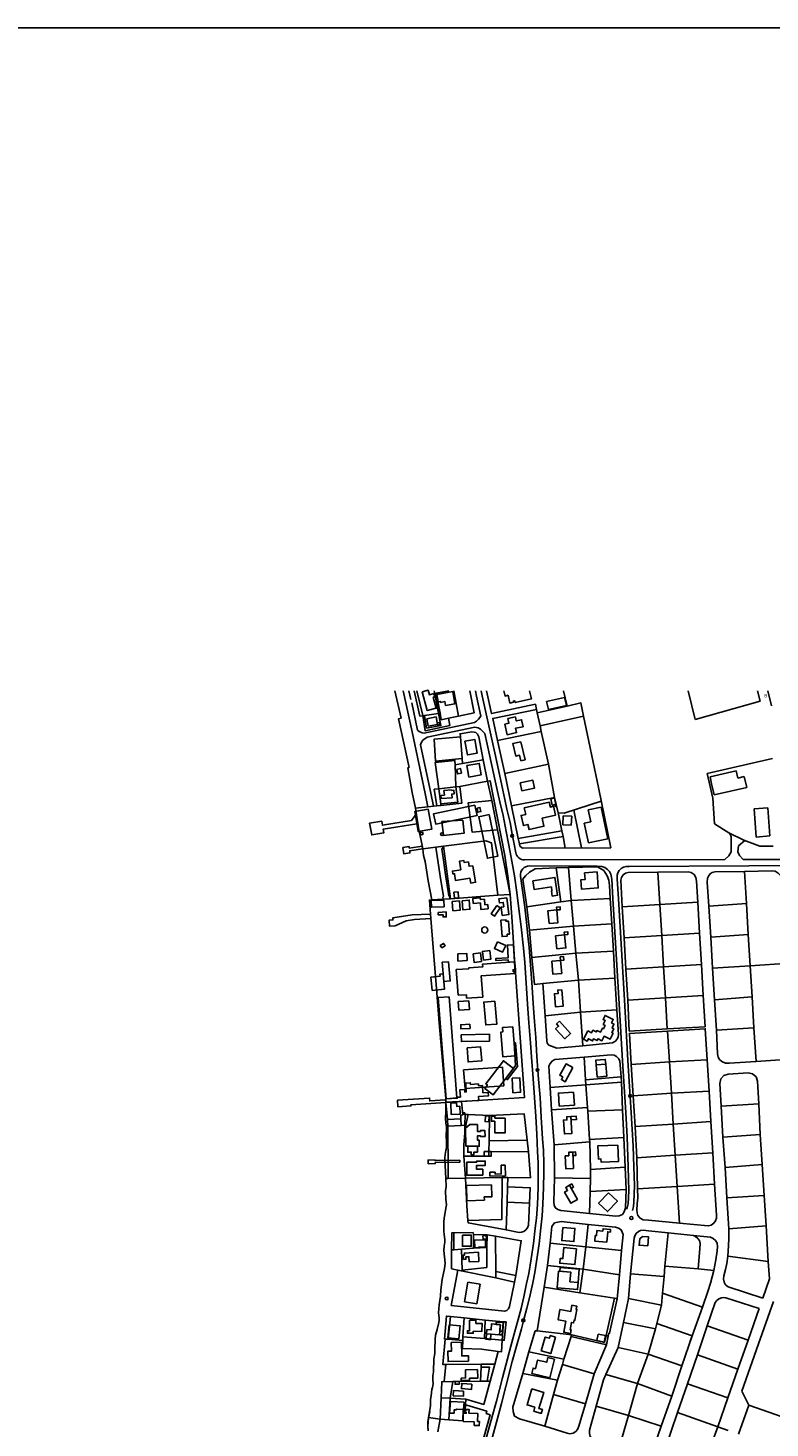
# Model space of a CAD drawing. Header units: metres. Extents: x 711 to 831, y 126 to 250.
# Tile 21 of 39: x 738 to 752, y 224 to 250. Entities that reach past the tile are written whole.
import ezdxf

# ---------------------------------------------------------------- set-up
doc = ezdxf.new("R2010")
doc.units = ezdxf.units.M
doc.layers.get('Defpoints').update_dxf_attribs({"linetype": 'CONTINUOUS'})
for name, color, linetype in [('x-Exist-Demolish$0$10-WEG', 253, 'CONTINUOUS'), ('x-Exist-Demolish$0$17-ITEMS', 253, 'CONTINUOUS'), ('x-Exist-Demolish$0$2', 253, 'CONTINUOUS'), ('x-Exist-Demolish$0$20-KAVEL', 253, 'CONTINUOUS'), ('x-Exist-Demolish$0$30-BUILD', 253, 'CONTINUOUS'), ('x-Exist-Demolish$0$5-KUST', 253, 'CONTINUOUS')]:
    doc.layers.add(name, color=color, linetype=linetype)
doc.styles.add('x-Exist-Demolish$0$Standard', font='arial.ttf')

msp = doc.modelspace()

# ---------------------------------------------------------------- linework, layer by layer
at = {"layer": 'Defpoints'}
msp.add_lwpolyline([(711, 250.1), (831, 250.1), (831, 175.048), (711, 175.048)], close=True, dxfattribs=at)
at = {"layer": 'x-Exist-Demolish$0$10-WEG'}
for points in [[(745.245, 237.943), (745.41, 237.185)], [(745.353, 237.943), (745.389, 237.783)], [(746.595, 237.844), (746.573, 237.943)], [(746.676, 237.474), (746.595, 237.844)], [(746.699, 237.848), (746.678, 237.943)], [(746.699, 237.848), (746.94, 236.748)], [(751.94, 237.943), (752.009, 237.662)], [(745.404, 237.719), (745.508, 237.218)], [(745.508, 237.218), (745.542, 237.191), (745.596, 237.169), (745.632, 237.166), (746.556, 237.358)], [(746.556, 237.358), (746.593, 237.382), (746.63, 237.418), (746.676, 237.474)], [(745.41, 237.185), (745.651, 236.055)], [(745.566, 236.948), (745.578, 236.988), (745.611, 237.037), (745.69, 237.093), (746.561, 237.273)], [(746.561, 237.273), (746.627, 237.26), (746.666, 237.234), (746.744, 237.159)], [(746.744, 237.159), (746.833, 236.763)], [(745.756, 236.06), (745.566, 236.948)], [(746.833, 236.763), (746.981, 236.093)], [(746.94, 236.748), (747.074, 236.118)], [(745.651, 236.055), (745.699, 235.812)], [(745.756, 236.06), (745.803, 235.823)], [(746.981, 236.093), (747.023, 235.905), (747.081, 235.65), (747.14, 235.359), (747.18, 235.139)], [(747.074, 236.118), (747.114, 235.944), (747.153, 235.77), (747.209, 235.526), (747.25, 235.308), (747.283, 235.125)], [(751.234, 235.33), (751.267, 235.266)], [(751.267, 235.266), (751.264, 234.989)], [(751.585, 234.845), (752.191, 234.848), (752.257, 234.85), (752.295, 234.857), (752.336, 234.882), (752.37, 234.91), (752.4, 234.952), (752.422, 235.005), (752.429, 235.054), (752.417, 235.29)], [(747.18, 235.139), (747.229, 234.88), (747.29, 234.546), (747.335, 234.243)], [(751.399, 235.098), (751.391, 234.987)], [(751.515, 235.193), (751.399, 235.098)], [(751.227, 234.914), (751.152, 234.844)], [(751.264, 234.989), (751.227, 234.914)], [(751.391, 234.987), (751.421, 234.918)], [(751.421, 234.918), (751.49, 234.845)], [(751.49, 234.845), (751.585, 234.845)], [(748.808, 234.725), (748.892, 234.718), (748.95, 234.697), (748.999, 234.664), (749.034, 234.627), (749.061, 234.579), (749.08, 234.482), (749.097, 234.129)], [(749.395, 234.72), (749.34, 234.718), (749.293, 234.707), (749.25, 234.683), (749.212, 234.644), (749.189, 234.603), (749.175, 234.556), (749.177, 234.494), (749.198, 234.126)], [(751.594, 234.729), (749.395, 234.72)], [(751.594, 234.729), (752.201, 234.733)], [(747.335, 234.243), (747.373, 233.938), (747.415, 233.611), (747.458, 233.217)], [(749.097, 234.129), (749.211, 232.201)], [(749.198, 234.126), (749.252, 233.197)], [(747.458, 233.217), (747.481, 232.955), (747.532, 232.198)], [(747.557, 233.231), (747.585, 232.911), (747.613, 232.502), (747.635, 232.204)], [(749.252, 233.197), (749.313, 232.159)], [(747.532, 232.198), (747.556, 231.851), (747.586, 231.48), (747.605, 231.217)], [(747.635, 232.204), (747.66, 231.875), (747.681, 231.579), (747.701, 231.23)], [(749.211, 232.201), (749.271, 231.151)], [(749.313, 232.159), (749.37, 231.159)], [(747.605, 231.217), (747.636, 230.827), (747.681, 230.132)], [(747.701, 231.23), (747.731, 230.813), (747.76, 230.478), (747.782, 230.116)], [(749.271, 231.151), (749.331, 230.202)], [(749.37, 231.159), (749.432, 230.202)], [(747.681, 230.132), (747.698, 229.807), (747.714, 229.49), (747.723, 229.28), (747.724, 229.104)], [(749.331, 230.202), (749.361, 229.751), (749.377, 229.205)], [(749.432, 230.202), (749.469, 229.589), (749.482, 229.21)], [(747.782, 230.116), (747.807, 229.723), (747.823, 229.512), (747.829, 229.272), (747.828, 229.104)], [(747.724, 229.104), (747.723, 228.828), (747.714, 228.517), (747.696, 228.269), (747.672, 228.08)], [(747.828, 229.104), (747.823, 228.831), (747.811, 228.524), (747.796, 228.306), (747.776, 228.091)], [(749.377, 229.205), (749.391, 228.77), (749.379, 228.53), (749.355, 228.429)], [(749.482, 229.21), (749.492, 228.866), (749.482, 228.56), (749.477, 228.483), (749.454, 228.406)], [(747.672, 228.08), (747.641, 227.802), (747.599, 227.522), (747.551, 227.248), (747.513, 227.068)], [(747.776, 228.091), (747.742, 227.793), (747.695, 227.474), (747.662, 227.272), (747.625, 227.077)], [(747.513, 227.068), (747.464, 226.824), (747.412, 226.611), (747.36, 226.406), (747.299, 226.185), (747.224, 225.915)], [(747.625, 227.077), (747.564, 226.807), (747.518, 226.614), (747.464, 226.409), (747.418, 226.233), (747.325, 225.915)], [(752.044, 226.739), (751.768, 225.963)], [(747.224, 225.915), (747.073, 225.337), (746.958, 224.906), (746.883, 224.63)], [(747.325, 225.915), (747.251, 225.638), (747.133, 225.18), (747.052, 224.869), (746.976, 224.594)], [(751.768, 225.963), (751.465, 225.094)], [(751.465, 225.094), (751.591, 224.833)], [(746.883, 224.63), (746.735, 224.094), (746.594, 223.561), (746.531, 223.332)], [(746.976, 224.594), (746.831, 224.054), (746.727, 223.662), (746.615, 223.26)]]:
    msp.add_lwpolyline(points, dxfattribs=at)
for points in [[(747.283, 235.125), (747.313, 234.97, 0.359535), (747.473, 234.838), (751.152, 234.844)], [(748.808, 234.725), (747.565, 234.728, 0.454794), (747.403, 234.543), (747.479, 233.974), (747.513, 233.698), (747.536, 233.443), (747.557, 233.231)]]:
    msp.add_lwpolyline(points, format="xyb", dxfattribs=at)
at = {"layer": 'x-Exist-Demolish$0$17-ITEMS'}
for centre, radius in [((745.587, 235.323), 0.0253), ((745.96, 235.312), 0.0253), ((747.249, 235.28), 0.0253), ((747.711, 230.984), 0.0248), ((749.414, 230.509), 0.0248), ((746.366, 230.185), 0.0157), ((749.435, 228.269), 0.0266), ((746.047, 226.792), 0.0266), ((747.453, 226.39), 0.0266), ((747.454, 226.383), 0.0202)]:
    msp.add_circle(centre, radius, dxfattribs=at)
at = {"layer": 'x-Exist-Demolish$0$2', "invisible_edges": 9}
for points in [[(818.941, 126.072), (745.706, 224.521), (745.703, 224.437), (745.707, 224.367)], [(818.941, 126.072), (745.735, 224.72), (745.714, 224.598), (745.706, 224.521)]]:
    msp.add_3dface(points, dxfattribs=at)
at = {"layer": 'x-Exist-Demolish$0$20-KAVEL'}
msp.add_line((745.642, 237.489), (745.553, 237.476), dxfattribs=at)
for points in [[(745.452, 237.943), (745.553, 237.476)], [(745.608, 237.485), (745.499, 237.943)], [(745.816, 237.943), (745.826, 237.893)], [(745.856, 237.899), (745.826, 237.893)], [(745.826, 237.893), (745.897, 237.526)], [(746.084, 237.943), (745.856, 237.899)], [(745.927, 237.531), (745.856, 237.899)], [(746.264, 237.478), (746.177, 237.943)], [(746.264, 237.478), (746.552, 237.537), (746.471, 237.943)], [(747.697, 237.6), (747.674, 237.695), (746.871, 237.522), (746.778, 237.943)], [(748.259, 237.661), (748.193, 237.943)], [(750.476, 237.943), (750.608, 237.417)], [(751.749, 237.943), (751.798, 237.748)], [(746.981, 237.028), (746.891, 237.435), (747.697, 237.6)], [(747.707, 237.538), (747.697, 237.6)], [(747.707, 237.538), (748.259, 237.661)], [(748.259, 237.661), (748.509, 237.717), (748.56, 237.474)], [(751.798, 237.748), (750.608, 237.417)], [(745.608, 237.485), (745.651, 237.208), (746.107, 237.307), (746.081, 237.437)], [(745.897, 237.526), (745.94, 237.301), (745.676, 237.257), (745.642, 237.489)], [(745.642, 237.489), (745.897, 237.526)], [(745.897, 237.526), (745.927, 237.531)], [(745.927, 237.531), (745.946, 237.411), (746.081, 237.437)], [(746.264, 237.478), (746.081, 237.437)], [(747.761, 237.296), (747.707, 237.538)], [(747.761, 237.296), (748.56, 237.474)], [(748.56, 237.474), (748.83, 236.166)], [(746.298, 237.095), (745.814, 237.051), (745.841, 236.652), (746.328, 236.698)], [(746.713, 236.675), (746.635, 237.095), (746.613, 237.144), (746.584, 237.173), (746.549, 237.184), (746.51, 237.185), (746.293, 237.153), (746.298, 237.095)], [(746.328, 236.698), (746.298, 237.095)], [(746.981, 237.028), (747.783, 237.192)], [(747.783, 237.192), (747.761, 237.296)], [(747.783, 237.192), (747.912, 236.594)], [(747.111, 236.426), (746.981, 237.028)], [(745.9, 236.14), (745.833, 236.625), (746.197, 236.661), (746.203, 236.582)], [(746.203, 236.582), (746.337, 236.606)], [(746.216, 236.176), (746.203, 236.582)], [(746.337, 236.606), (746.328, 236.698)], [(746.337, 236.606), (746.713, 236.675)], [(746.713, 236.675), (746.796, 236.282)], [(747.111, 236.426), (747.912, 236.594)], [(747.912, 236.594), (748.025, 235.982)], [(752.023, 236.696), (750.827, 236.425)], [(747.046, 235.261), (746.842, 236.291), (746.796, 236.282)], [(747.236, 235.83), (747.111, 236.426)], [(750.827, 236.425), (750.933, 235.972)], [(745.865, 235.829), (745.817, 236.133), (745.9, 236.14)], [(745.9, 236.14), (746.216, 236.176)], [(745.937, 235.865), (745.9, 236.14)], [(746.216, 236.176), (746.251, 235.898), (745.937, 235.865)], [(745.94, 235.837), (746.327, 235.88), (746.286, 236.186)], [(746.286, 236.186), (746.216, 236.176)], [(746.796, 236.282), (746.286, 236.186)], [(746.796, 236.282), (746.875, 235.926)], [(749.06, 235.06), (748.83, 236.166)], [(745.699, 235.812), (745.474, 235.786)], [(745.803, 235.823), (745.699, 235.812)], [(745.865, 235.829), (745.803, 235.823)], [(745.865, 235.829), (745.94, 235.837)], [(745.94, 235.837), (745.937, 235.865)], [(746.875, 235.926), (746.442, 235.887), (746.516, 235.347), (746.976, 235.391)], [(746.875, 235.926), (746.976, 235.391)], [(748.025, 235.982), (747.236, 235.83)], [(747.236, 235.83), (747.359, 235.229)], [(748.025, 235.982), (748.09, 235.699)], [(748.204, 235.697), (748.673, 235.849)], [(748.645, 235.755), (748.884, 235.805)], [(748.673, 235.849), (748.882, 235.916)], [(749.005, 235.226), (748.884, 235.805)], [(750.96, 235.502), (750.933, 235.972)], [(746.341, 235.567), (745.959, 235.542), (745.987, 235.288)], [(745.987, 235.288), (746.366, 235.327), (746.341, 235.567)], [(748.102, 235.646), (748.09, 235.699)], [(748.09, 235.699), (748.204, 235.697)], [(748.16, 235.369), (748.102, 235.646)], [(748.177, 235.484), (748.185, 235.647)], [(748.185, 235.647), (748.341, 235.64)], [(748.333, 235.477), (748.341, 235.64)], [(748.377, 235.753), (748.522, 235.058)], [(748.571, 235.51), (748.69, 235.535)], [(748.69, 235.535), (748.645, 235.755)], [(747.212, 234.205), (746.976, 235.391)], [(747.212, 234.205), (747.167, 234.54), (747.114, 234.921), (747.046, 235.261)], [(747.359, 235.229), (748.16, 235.369)], [(747.38, 235.133), (748.181, 235.269)], [(748.181, 235.269), (748.16, 235.369)], [(748.177, 235.484), (748.333, 235.477)], [(748.221, 235.056), (748.181, 235.269)], [(748.646, 235.151), (748.571, 235.51)], [(751.223, 235.336), (750.96, 235.502)], [(751.501, 235.198), (751.223, 235.336)], [(745.845, 235.07), (745.607, 235.039)], [(745.987, 235.089), (745.845, 235.07)], [(745.845, 235.07), (745.929, 234.542), (745.985, 234.165), (745.978, 234.154), (745.98, 234.118)], [(745.987, 235.089), (745.967, 235.061), (745.959, 235.031), (745.97, 234.964), (746.033, 234.526)], [(746.986, 234.19), (746.867, 235.153), (746.767, 235.188), (745.987, 235.089)], [(746.119, 234.126), (745.987, 235.089)], [(747.359, 235.229), (747.38, 235.133)], [(747.38, 235.133), (747.387, 235.091)], [(747.387, 235.091), (747.44, 235.053)], [(747.44, 235.053), (749.06, 235.06)], [(748.646, 235.151), (749.005, 235.226)], [(751.793, 235.092), (751.501, 235.198)], [(751.793, 235.092), (752.035, 235.093)], [(746.033, 234.526), (746.079, 234.224), (746.085, 234.18), (746.097, 234.179), (746.102, 234.125)], [(748.056, 234.692), (747.671, 234.677), (747.566, 234.616), (747.492, 234.545), (747.444, 234.482), (747.52, 233.977)], [(748.282, 234.699), (748.056, 234.692)], [(748.056, 234.692), (748.142, 234.069)], [(748.282, 234.699), (748.814, 234.713), (748.928, 234.643), (748.99, 234.546), (749.019, 234.465), (749.035, 234.371), (749.048, 234.132)], [(748.329, 234.095), (748.282, 234.699)], [(749.267, 233.98), (749.24, 234.465), (749.254, 234.518), (749.288, 234.562), (749.325, 234.594), (749.377, 234.61), (749.922, 234.615)], [(749.922, 234.615), (750.476, 234.622), (750.53, 234.609), (750.585, 234.57), (750.617, 234.517), (750.631, 234.446), (750.656, 234.065)], [(749.959, 234.022), (749.922, 234.615)], [(751.514, 234.627), (750.969, 234.622), (750.919, 234.607), (750.881, 234.583), (750.85, 234.542), (750.833, 234.501), (750.827, 234.43), (750.859, 233.991)], [(751.514, 234.627), (752.016, 234.638), (752.072, 234.629), (752.128, 234.598), (752.18, 234.545), (752.207, 234.473), (752.228, 234.126), (752.29, 233.21)], [(751.514, 234.627), (751.551, 234.039)], [(745.773, 234.105), (745.98, 234.118)], [(745.98, 234.118), (746.102, 234.125)], [(746.102, 234.125), (746.119, 234.126)], [(746.119, 234.126), (746.986, 234.19)], [(746.986, 234.19), (747.212, 234.205)], [(747.272, 233.31), (747.246, 233.708), (747.212, 234.205)], [(747.52, 233.977), (748.142, 234.069)], [(747.52, 233.977), (747.564, 233.549)], [(748.329, 234.095), (748.142, 234.069)], [(749.048, 234.132), (748.329, 234.095)], [(748.374, 233.625), (748.329, 234.095)], [(749.048, 234.132), (749.077, 233.667)], [(749.267, 233.98), (749.959, 234.022)], [(749.267, 233.98), (749.302, 233.407)], [(749.959, 234.022), (750.656, 234.065)], [(749.959, 234.022), (749.992, 233.451)], [(750.686, 233.493), (750.656, 234.065)], [(751.551, 234.039), (750.859, 233.991)], [(750.859, 233.991), (750.891, 233.424)], [(751.581, 233.47), (751.551, 234.039)], [(747.564, 233.549), (748.374, 233.625)], [(747.564, 233.549), (747.61, 233.047)], [(749.077, 233.667), (748.374, 233.625)], [(748.374, 233.625), (748.417, 233.126)], [(749.107, 233.165), (749.077, 233.667)], [(749.992, 233.451), (750.686, 233.493)], [(750.722, 232.917), (750.686, 233.493)], [(750.891, 233.424), (751.581, 233.47)], [(751.617, 232.896), (751.581, 233.47)], [(747.307, 232.826), (747.293, 233.005), (747.272, 233.31)], [(749.302, 233.407), (749.992, 233.451)], [(749.302, 233.407), (749.335, 232.835)], [(749.992, 233.451), (750.027, 232.878)], [(750.891, 233.424), (750.926, 232.85)], [(747.61, 233.047), (748.417, 233.126)], [(747.61, 233.047), (747.656, 232.555), (747.81, 232.569)], [(748.417, 233.126), (749.107, 233.165)], [(748.417, 233.126), (748.465, 232.63)], [(749.135, 232.67), (749.107, 233.165)], [(751.617, 232.896), (752.331, 232.945)], [(747.307, 232.826), (747.265, 232.823), (747.268, 232.786), (747.309, 232.788)], [(747.307, 232.826), (747.309, 232.788)], [(747.318, 232.682), (747.309, 232.788)], [(749.335, 232.835), (750.027, 232.878)], [(749.335, 232.835), (749.368, 232.265)], [(750.027, 232.878), (750.722, 232.917)], [(750.027, 232.878), (750.061, 232.307)], [(750.756, 232.348), (750.722, 232.917)], [(750.926, 232.85), (751.617, 232.896)], [(750.926, 232.85), (750.963, 232.273)], [(751.652, 232.329), (751.617, 232.896)], [(746.317, 230.404), (747.474, 230.477), (747.318, 232.682)], [(748.465, 232.63), (747.81, 232.569)], [(747.81, 232.569), (747.854, 231.979)], [(748.465, 232.63), (749.135, 232.67)], [(748.465, 232.63), (748.505, 232.044)], [(749.171, 232.088), (749.135, 232.67)], [(749.368, 232.265), (750.061, 232.307)], [(749.368, 232.265), (749.398, 231.698), (750.094, 231.739)], [(750.061, 232.307), (750.756, 232.348)], [(750.061, 232.307), (750.094, 231.739)], [(750.094, 231.739), (750.787, 231.779), (750.756, 232.348)], [(750.963, 232.273), (751.652, 232.329)], [(750.963, 232.273), (750.996, 231.715)], [(751.686, 231.757), (751.652, 232.329)], [(747.854, 231.979), (748.505, 232.044)], [(747.854, 231.979), (747.885, 231.521), (747.892, 231.476), (747.921, 231.437), (748.067, 231.383), (748.546, 231.429)], [(748.505, 232.044), (749.171, 232.088)], [(748.505, 232.044), (748.546, 231.429)], [(748.546, 231.429), (749.092, 231.481), (749.143, 231.514), (749.18, 231.561), (749.192, 231.591), (749.199, 231.637), (749.171, 232.088)], [(751.723, 231.143), (752.697, 231.205), (753.048, 231.437), (752.896, 231.638), (752.771, 231.835), (752.665, 232.017)], [(749.432, 231.087), (749.399, 231.656), (750.099, 231.699)], [(750.099, 231.699), (750.791, 231.742), (750.824, 231.173)], [(750.099, 231.699), (750.135, 231.132)], [(750.996, 231.715), (751.686, 231.757)], [(750.996, 231.715), (751.019, 231.283), (751.029, 231.218), (751.051, 231.178), (751.094, 231.139), (751.162, 231.109), (751.235, 231.112), (751.723, 231.143)], [(751.686, 231.757), (751.723, 231.143)], [(747.944, 230.662), (747.922, 231.053), (747.944, 231.106), (747.99, 231.154), (748.029, 231.176), (748.569, 231.22)], [(748.569, 231.22), (749.066, 231.264), (749.117, 231.257), (749.161, 231.234), (749.204, 231.191), (749.225, 231.147), (749.249, 230.856)], [(748.569, 231.22), (748.596, 230.801)], [(750.135, 231.132), (750.824, 231.173)], [(750.861, 230.596), (750.824, 231.173)], [(746.357, 230.989), (747.069, 231.037), (747.095, 230.695), (746.383, 230.643)], [(746.383, 230.643), (746.357, 230.989)], [(749.432, 231.087), (750.135, 231.132)], [(749.432, 231.087), (749.47, 230.513)], [(750.135, 231.132), (750.17, 230.557)], [(751.131, 230.884), (751.211, 230.91)], [(751.211, 230.91), (751.577, 230.933)], [(751.577, 230.933), (751.66, 230.916)], [(751.66, 230.916), (751.723, 230.86)], [(748.603, 230.711), (747.944, 230.662)], [(747.944, 230.662), (747.972, 230.255)], [(749.249, 230.856), (748.596, 230.801)], [(748.596, 230.801), (748.603, 230.711)], [(748.603, 230.711), (749.252, 230.759)], [(748.63, 230.296), (748.603, 230.711)], [(749.252, 230.759), (749.249, 230.856)], [(749.252, 230.759), (749.274, 230.256)], [(751.058, 230.738), (751.075, 230.82)], [(751.084, 230.32), (751.058, 230.738)], [(751.075, 230.82), (751.131, 230.884)], [(751.723, 230.86), (751.75, 230.781)], [(751.75, 230.781), (751.776, 230.363)], [(746.033, 230.389), (746.317, 230.404)], [(746.06, 230.075), (746.033, 230.389)], [(746.317, 230.404), (746.34, 230.162)], [(749.47, 230.513), (750.17, 230.557)], [(749.47, 230.513), (749.503, 229.946)], [(750.17, 230.557), (750.861, 230.596)], [(750.17, 230.557), (750.205, 229.991)], [(750.891, 230.037), (750.861, 230.596)], [(746.34, 230.162), (746.308, 230.153), (746.306, 230.089)], [(746.38, 229.971), (746.385, 230.167)], [(746.441, 230.165), (746.401, 230.001), (746.38, 229.832)], [(746.385, 230.167), (746.441, 230.165)], [(746.832, 230.147), (746.441, 230.165)], [(746.823, 229.684), (746.832, 230.147)], [(747.521, 229.694), (747.467, 230.182), (746.832, 230.147)], [(747.972, 230.255), (748.63, 230.296)], [(747.972, 230.255), (748.017, 229.613)], [(748.63, 230.296), (748.634, 230.226)], [(749.274, 230.256), (748.634, 230.226)], [(748.634, 230.226), (748.67, 229.71)], [(749.3, 229.744), (749.274, 230.256)], [(751.776, 230.363), (751.084, 230.32)], [(751.084, 230.32), (751.117, 229.752)], [(751.802, 229.8), (751.776, 230.363)], [(746.306, 230.089), (746.06, 230.075)], [(746.06, 230.075), (746.068, 229.953)], [(746.073, 228.996), (746.071, 229.428), (746.066, 229.651), (746.068, 229.953)], [(746.068, 229.953), (746.31, 229.964)], [(746.31, 229.964), (746.306, 230.089)], [(746.31, 229.964), (746.38, 229.971)], [(746.38, 229.832), (746.38, 229.971)], [(749.503, 229.946), (750.205, 229.991)], [(749.503, 229.946), (749.534, 229.375)], [(750.205, 229.991), (750.891, 230.037)], [(750.205, 229.991), (750.241, 229.419)], [(750.93, 229.462), (750.891, 230.037)], [(746.361, 229.402), (746.363, 229.603), (746.38, 229.832)], [(746.823, 229.684), (746.819, 229.488)], [(747.521, 229.694), (746.823, 229.684)], [(747.548, 229.484), (747.521, 229.694)], [(748.017, 229.613), (748.675, 229.665)], [(748.017, 229.613), (748.027, 229.009)], [(748.67, 229.71), (749.3, 229.744)], [(748.67, 229.71), (748.675, 229.665)], [(748.684, 229.158), (748.675, 229.665)], [(749.322, 229.2), (749.3, 229.744)], [(751.117, 229.752), (751.802, 229.8)], [(751.117, 229.752), (751.154, 229.193)], [(751.835, 229.248), (751.802, 229.8)], [(746.361, 229.402), (746.82, 229.403), (746.819, 229.488)], [(746.39, 229.001), (746.361, 229.402)], [(746.819, 229.488), (747.548, 229.484)], [(747.169, 229.011), (747.584, 229.009), (747.548, 229.484)], [(749.534, 229.375), (750.241, 229.419)], [(749.534, 229.375), (749.549, 228.803)], [(750.241, 229.419), (750.93, 229.462)], [(750.241, 229.419), (750.276, 228.847)], [(750.963, 228.888), (750.93, 229.462)], [(748.684, 229.158), (749.322, 229.2)], [(748.686, 228.994), (748.684, 229.158)], [(749.343, 228.795), (749.322, 229.2)], [(751.835, 229.248), (751.154, 229.193)], [(751.154, 229.193), (751.186, 228.639)], [(751.871, 228.684), (751.835, 229.248)], [(746.073, 228.996), (746.033, 228.995)], [(746.39, 229.001), (746.073, 228.996)], [(746.39, 229.001), (747.063, 229.01)], [(746.436, 228.222), (746.414, 228.491), (746.39, 229.001)], [(746.436, 228.222), (747.058, 228.241), (747.063, 229.01)], [(747.063, 229.01), (747.169, 229.011)], [(747.156, 228.56), (747.162, 228.842)], [(747.162, 228.842), (747.169, 229.011)], [(747.162, 228.842), (747.58, 228.825), (747.565, 228.543)], [(748.027, 229.009), (748.011, 228.563), (748.02, 228.496), (748.045, 228.455), (748.089, 228.426), (748.144, 228.406), (748.669, 228.354)], [(748.027, 229.009), (748.686, 228.994)], [(748.686, 228.994), (748.679, 228.758)], [(749.549, 228.803), (750.276, 228.847)], [(750.276, 228.847), (750.963, 228.888)], [(750.276, 228.847), (750.316, 228.173)], [(750.316, 228.173), (750.845, 228.125), (750.902, 228.14), (750.951, 228.175), (750.98, 228.217), (750.997, 228.264), (750.996, 228.321), (750.963, 228.888)], [(748.669, 228.354), (749.153, 228.3), (749.213, 228.307), (749.271, 228.335), (749.306, 228.381), (749.329, 228.456), (749.343, 228.795)], [(748.679, 228.758), (748.669, 228.354)], [(748.679, 228.758), (749.343, 228.795)], [(749.549, 228.803), (749.552, 228.639), (749.54, 228.528), (749.535, 228.415), (749.539, 228.365), (749.557, 228.314), (749.595, 228.268), (749.653, 228.238), (749.747, 228.227), (750.316, 228.173)], [(751.186, 228.639), (751.871, 228.684)], [(751.186, 228.639), (751.224, 228.071)], [(751.907, 228.125), (751.871, 228.684)], [(747.139, 228.052), (747.156, 228.56)], [(747.565, 228.543), (747.55, 228.138), (747.53, 228.086), (747.499, 228.05), (747.464, 228.02), (747.417, 228.007), (747.375, 228.006), (747.139, 228.052)], [(747.156, 228.56), (747.565, 228.543)], [(747.139, 228.052), (746.441, 228.18), (746.436, 228.222)], [(747.948, 227.809), (747.975, 228.116), (748.027, 228.183), (748.148, 228.207), (748.642, 228.152)], [(748.598, 227.743), (748.642, 228.152)], [(748.642, 228.152), (749.144, 228.098), (749.202, 228.082), (749.246, 228.051), (749.287, 227.967), (749.254, 227.673)], [(751.205, 227.566), (751.946, 227.473), (751.907, 228.125)], [(751.224, 228.071), (751.225, 227.898), (751.221, 227.76), (751.205, 227.566)], [(751.224, 228.071), (751.907, 228.125)], [(746.134, 227.685), (746.138, 227.994), (746.533, 228.006)], [(746.178, 227.995), (746.179, 227.688)], [(746.533, 228.006), (746.536, 227.966)], [(746.536, 227.966), (746.538, 227.718)], [(746.788, 227.962), (746.536, 227.966)], [(746.782, 227.729), (746.788, 227.962)], [(746.942, 227.935), (746.788, 227.962)], [(747.314, 227.214), (747.416, 227.852), (746.942, 227.935)], [(746.95, 227.29), (746.942, 227.935)], [(747.948, 227.809), (747.899, 227.398)], [(747.948, 227.809), (748.598, 227.743)], [(749.421, 227.247), (749.485, 227.898), (749.498, 227.943), (749.524, 227.986), (749.566, 228.021), (749.604, 228.037), (749.653, 228.043), (749.748, 228.035), (750.108, 227.995)], [(750.051, 227.385), (750.108, 227.995)], [(750.108, 227.995), (750.573, 227.948)], [(750.573, 227.948), (750.89, 227.915), (750.938, 227.895), (750.981, 227.856), (751.009, 227.807), (751.018, 227.745), (751.009, 227.664), (750.987, 227.5), (750.949, 227.307)], [(750.573, 227.948), (750.61, 227.932), (750.655, 227.895), (750.683, 227.855), (750.698, 227.799), (750.693, 227.707), (750.661, 227.334)], [(746.134, 227.685), (746.179, 227.688)], [(746.249, 227.314), (746.135, 227.339), (746.134, 227.685)], [(746.179, 227.688), (746.318, 227.699)], [(746.318, 227.699), (746.329, 227.313), (746.783, 227.363), (746.782, 227.729)], [(746.318, 227.699), (746.538, 227.718)], [(746.538, 227.718), (746.782, 227.729)], [(748.552, 227.328), (748.598, 227.743)], [(748.598, 227.743), (749.254, 227.673)], [(749.254, 227.673), (749.216, 227.229)], [(751.205, 227.566), (751.186, 227.436)], [(746.249, 227.314), (746.131, 226.667), (747.11, 226.561), (747.15, 226.574), (747.181, 226.601), (747.201, 226.644), (747.293, 227.092)], [(746.249, 227.314), (746.947, 227.169)], [(747.899, 227.398), (747.834, 226.998)], [(747.899, 227.398), (748.552, 227.328)], [(748.552, 227.328), (748.487, 226.899)], [(749.216, 227.229), (748.552, 227.328)], [(750.035, 227.197), (750.051, 227.385)], [(750.051, 227.385), (750.661, 227.334)], [(750.661, 227.334), (750.949, 227.307)], [(750.949, 227.307), (750.887, 227.074), (750.843, 226.942), (750.738, 226.634)], [(751.161, 227.326), (751.133, 227.21)], [(751.186, 227.436), (751.161, 227.326)], [(751.968, 227.151), (751.946, 227.473)], [(746.95, 227.29), (746.947, 227.169)], [(746.947, 227.169), (747.293, 227.092)], [(747.314, 227.214), (746.95, 227.29)], [(747.293, 227.092), (747.314, 227.214)], [(749.177, 226.789), (749.216, 227.229)], [(749.421, 227.247), (749.384, 226.792)], [(749.421, 227.247), (750.035, 227.197)], [(750.007, 226.892), (750.035, 227.197)], [(751.133, 227.21), (751.125, 227.146)], [(751.125, 227.146), (751.136, 227.091)], [(751.136, 227.091), (751.165, 227.041)], [(751.165, 227.041), (751.209, 227.004)], [(751.85, 226.801), (751.968, 227.151)], [(747.834, 226.998), (747.706, 226.198)], [(747.834, 226.998), (748.487, 226.899)], [(748.487, 226.899), (749.129, 226.796)], [(748.972, 226.112), (749.129, 226.796)], [(749.177, 226.789), (749.036, 226.155), (749.02, 226.151), (749.008, 226.104)], [(749.129, 226.796), (749.177, 226.789)], [(749.384, 226.792), (749.293, 226.355)], [(749.384, 226.792), (749.987, 226.67)], [(749.987, 226.67), (750.007, 226.892)], [(750.007, 226.892), (750.738, 226.634)], [(751.001, 226.753), (751.041, 226.784)], [(751.041, 226.784), (751.087, 226.804)], [(751.087, 226.804), (751.127, 226.81)], [(751.127, 226.81), (751.17, 226.805)], [(751.17, 226.805), (751.781, 226.607)], [(751.209, 227.004), (751.85, 226.801)], [(749.901, 226.334), (749.987, 226.67)], [(750.551, 226.107), (750.738, 226.634)], [(750.826, 226.29), (750.974, 226.717)], [(750.974, 226.717), (751.001, 226.753)], [(751.781, 226.607), (751.576, 226.031)], [(746.115, 226.463), (746.041, 226.471), (746.008, 226.049), (746.019, 226.048)], [(746.115, 226.463), (746.076, 226.044)], [(746.115, 226.463), (746.369, 226.438)], [(746.344, 226.087), (746.369, 226.438)], [(746.369, 226.438), (746.75, 226.393)], [(746.75, 226.393), (746.739, 226.058)], [(746.75, 226.393), (747.09, 226.365)], [(747.09, 226.365), (747.137, 226.362), (747.102, 226.025), (747.065, 226.031)], [(747.065, 226.031), (747.09, 226.365)], [(749.293, 226.355), (749.196, 225.895)], [(749.293, 226.355), (749.876, 226.233)], [(749.876, 226.233), (749.901, 226.334)], [(749.901, 226.334), (750.551, 226.107)], [(750.826, 226.29), (750.647, 225.758)], [(751.576, 226.031), (750.826, 226.29)], [(746.029, 225.583), (745.974, 225.584), (746.019, 226.048)], [(746.076, 226.044), (746.019, 226.048)], [(746.076, 226.044), (746.341, 226.019)], [(746.341, 226.019), (746.339, 225.874), (746.685, 225.865), (746.993, 225.822)], [(746.341, 226.019), (746.344, 226.087)], [(746.739, 226.058), (746.344, 226.087)], [(746.739, 226.058), (747.065, 226.031)], [(746.993, 225.822), (747.052, 225.813), (747.065, 226.031)], [(747.706, 226.198), (747.671, 226.199), (747.555, 225.811)], [(747.706, 226.198), (748.34, 226.126)], [(748.199, 225.68), (748.33, 226.096)], [(748.34, 226.126), (748.33, 226.096)], [(748.33, 226.096), (748.977, 225.944)], [(748.34, 226.126), (748.421, 226.105)], [(748.421, 226.105), (748.941, 225.988), (748.972, 226.112)], [(749.008, 226.104), (748.972, 226.112)], [(748.977, 225.944), (749.008, 226.104)], [(749.746, 225.771), (749.876, 226.233)], [(750.551, 226.107), (750.362, 225.557)], [(750.551, 226.107), (750.517, 226.009)], [(751.392, 225.498), (751.576, 226.031)], [(751.584, 226.055), (751.576, 226.031)], [(746.993, 225.822), (746.927, 225.589)], [(747.555, 225.811), (747.441, 225.415)], [(747.555, 225.811), (748.199, 225.68)], [(748.754, 225.411), (748.977, 225.944)], [(749.196, 225.895), (748.969, 225.399)], [(748.977, 225.944), (748.982, 225.971)], [(749.196, 225.895), (749.746, 225.771)], [(749.549, 225.232), (749.746, 225.771)], [(749.746, 225.771), (750.362, 225.557)], [(750.465, 225.228), (750.647, 225.758)], [(750.647, 225.758), (751.392, 225.498)], [(745.999, 225.268), (746.029, 225.583)], [(746.029, 225.583), (746.678, 225.59)], [(746.68, 225.533), (746.67, 225.277)], [(746.678, 225.59), (746.927, 225.589)], [(746.678, 225.59), (746.68, 225.533)], [(746.68, 225.533), (746.834, 225.531), (746.787, 225.278)], [(746.927, 225.589), (746.842, 225.278)], [(748.169, 225.58), (748.081, 225.296)], [(748.199, 225.68), (748.169, 225.58)], [(748.754, 225.411), (748.169, 225.58)], [(750.177, 225.002), (750.362, 225.557)], [(751.392, 225.498), (751.206, 224.968)], [(746.16, 225.272), (745.957, 225.266), (745.948, 224.973)], [(746.16, 225.272), (746.111, 224.965)], [(746.67, 225.277), (746.16, 225.272)], [(746.842, 225.278), (746.727, 224.849), (746.396, 224.943)], [(746.787, 225.278), (746.67, 225.277)], [(746.842, 225.278), (746.787, 225.278)], [(747.441, 225.415), (747.262, 224.798), (747.264, 224.717), (747.291, 224.636), (747.381, 224.584), (747.845, 224.448)], [(747.441, 225.415), (748.081, 225.296)], [(748.081, 225.296), (748.006, 225.029)], [(748.594, 224.862), (748.754, 225.411)], [(748.969, 225.399), (748.927, 225.298), (748.792, 224.816)], [(748.969, 225.399), (748.968, 225.397)], [(748.969, 225.399), (749.549, 225.232)], [(748.006, 225.029), (747.845, 224.448)], [(748.006, 225.029), (748.594, 224.862)], [(749.549, 225.232), (749.383, 224.649)], [(749.549, 225.232), (750.177, 225.002)], [(749.983, 224.452), (750.177, 225.002)], [(750.465, 225.228), (750.283, 224.7)], [(751.206, 224.968), (750.465, 225.228)], [(745.948, 224.973), (745.925, 224.58)], [(746.111, 224.965), (745.948, 224.973)], [(746.084, 224.567), (746.111, 224.965)], [(746.084, 224.567), (746.34, 224.549), (746.347, 224.752), (746.384, 224.757), (746.39, 224.837)], [(746.111, 224.965), (746.396, 224.943)], [(746.39, 224.837), (746.396, 224.943)], [(746.719, 224.225), (746.843, 224.659), (746.769, 224.681), (746.781, 224.725), (746.417, 224.833), (746.39, 224.837)], [(748.594, 224.862), (748.472, 224.45), (748.45, 224.389), (748.416, 224.353), (748.366, 224.323), (748.309, 224.312), (748.26, 224.322), (747.845, 224.448)], [(748.792, 224.816), (748.666, 224.374), (748.665, 224.314), (748.678, 224.26), (748.715, 224.215), (748.784, 224.177), (749.209, 224.056)], [(748.792, 224.816), (749.383, 224.649)], [(751.02, 224.44), (751.206, 224.968)], [(751.591, 224.833), (751.404, 224.305)], [(752.674, 224.454), (751.59, 224.834)], [(745.925, 224.58), (745.711, 224.607)], [(745.884, 224.348), (745.925, 224.58)], [(745.925, 224.58), (746.084, 224.567)], [(749.383, 224.649), (749.209, 224.056)], [(749.383, 224.649), (749.983, 224.452)], [(750.283, 224.7), (750.048, 224.018)], [(750.283, 224.7), (751.212, 224.372)], [(749.209, 224.056), (749.648, 223.935), (749.708, 223.928), (749.751, 223.942), (749.794, 223.966), (749.822, 223.995), (749.855, 224.078), (749.983, 224.452)], [(751.02, 224.44), (750.872, 224.022)]]:
    msp.add_lwpolyline(points, dxfattribs=at)
at = {"layer": 'x-Exist-Demolish$0$30-BUILD'}
for points in [[(745.594, 237.921), (745.686, 237.58), (745.854, 237.625), (745.8, 237.825), (745.827, 237.832), (745.811, 237.892), (745.728, 237.869), (745.706, 237.951)], [(745.867, 237.873), (746.159, 237.925), (746.199, 237.702), (746.027, 237.671), (746.015, 237.742), (745.935, 237.728), (745.932, 237.747), (745.891, 237.739)], [(747.879, 237.745), (748.21, 237.819), (748.243, 237.669), (747.912, 237.595)], [(745.682, 237.429), (745.855, 237.46), (745.879, 237.324), (745.707, 237.293)], [(745.877, 237.352), (745.918, 237.358), (745.923, 237.32), (745.882, 237.314)], [(747.113, 237.327), (747.155, 237.135), (747.329, 237.173), (747.312, 237.253), (747.447, 237.282), (747.42, 237.409), (747.323, 237.388), (747.307, 237.46), (747.169, 237.43), (747.187, 237.344)], [(746.379, 237.017), (746.426, 236.764), (746.608, 236.798), (746.561, 237.05)], [(747.408, 237.007), (747.484, 236.674), (747.408, 236.656), (747.385, 236.759), (747.315, 236.744), (747.262, 236.974)], [(746.415, 236.568), (746.643, 236.609), (746.681, 236.399), (746.453, 236.358)], [(746.229, 236.497), (746.3, 236.513), (746.318, 236.431), (746.248, 236.415)], [(747.397, 236.252), (747.628, 236.301), (747.658, 236.156), (747.427, 236.108)], [(745.946, 235.964), (746.144, 235.98), (746.139, 236.046), (746.183, 236.049), (746.178, 236.117), (746.135, 236.113), (746.134, 236.122), (745.997, 236.111), (746.004, 236.026), (745.941, 236.021)], [(746.564, 235.842), (745.806, 235.684), (745.846, 235.494), (746.604, 235.652)], [(746.604, 235.788), (746.621, 235.712), (746.674, 235.724), (746.657, 235.8)], [(747.929, 235.896), (747.47, 235.791), (747.496, 235.673), (747.411, 235.654), (747.454, 235.469), (747.537, 235.488), (747.558, 235.395), (747.83, 235.457), (747.796, 235.604), (748.044, 235.661), (748.008, 235.822), (747.95, 235.808)], [(748.026, 235.97), (748.058, 235.824), (748.04, 235.82), (748.033, 235.854), (747.984, 235.844), (747.96, 235.956)], [(745.705, 235.768), (745.771, 235.401), (745.524, 235.357), (745.459, 235.724)], [(746.827, 235.672), (746.987, 234.91), (746.795, 234.87), (746.635, 235.631)], [(745.594, 235.09), (745.36, 235.056), (745.356, 235.082), (745.242, 235.065), (745.258, 234.951), (745.373, 234.968), (745.368, 235.007), (745.601, 235.041)], [(746.529, 234.732), (746.578, 234.427), (746.488, 234.412), (746.474, 234.502), (746.211, 234.46), (746.191, 234.585), (746.161, 234.58), (746.153, 234.633), (746.306, 234.657), (746.281, 234.814), (746.364, 234.827), (746.37, 234.788), (746.445, 234.8), (746.457, 234.721)], [(747.629, 234.453), (748.032, 234.516), (748.082, 234.19), (747.984, 234.175), (747.97, 234.268), (747.979, 234.27), (747.968, 234.342), (747.654, 234.294)], [(748.806, 234.618), (748.829, 234.324), (748.521, 234.3), (748.507, 234.47), (748.586, 234.476), (748.576, 234.6)], [(746.18, 234.244), (746.189, 234.137), (746.266, 234.144), (746.257, 234.251)], [(745.995, 234.101), (745.761, 234.093), (745.766, 233.971), (746, 233.98)], [(746.146, 234.073), (746.161, 233.906), (746.296, 233.918), (746.281, 234.085)], [(746.332, 234.09), (746.46, 234.1), (746.474, 233.932), (746.345, 233.921)], [(746.806, 233.939), (746.674, 233.928), (746.664, 234.05), (746.535, 234.04), (746.528, 234.133), (746.663, 234.144), (746.666, 234.112), (746.74, 234.118), (746.748, 234.016), (746.799, 234.02)], [(746.968, 234), (746.865, 233.85), (746.926, 233.808), (747.029, 233.959)], [(747.148, 234.144), (747.187, 233.835), (747.066, 233.82), (747.047, 233.974), (747.094, 233.98), (747.084, 234.059), (747.013, 234.05), (747.004, 234.126)], [(748.068, 233.92), (748.063, 233.972), (748.126, 233.978), (748.131, 233.925)], [(745.888, 233.875), (746.034, 233.883), (746.038, 233.794), (745.981, 233.791), (745.979, 233.832), (745.891, 233.828)], [(747.039, 233.731), (747.064, 233.432), (747.158, 233.44), (747.155, 233.473), (747.2, 233.477), (747.18, 233.716), (747.134, 233.712), (747.132, 233.739)], [(747.926, 233.669), (747.904, 233.905), (748.068, 233.92), (748.089, 233.684)], [(748.044, 233.448), (748.068, 233.208), (748.235, 233.225), (748.21, 233.465)], [(748.21, 233.465), (748.204, 233.513), (748.267, 233.521), (748.272, 233.472)], [(745.929, 233.268), (745.988, 233.307), (746.017, 233.265), (745.958, 233.226)], [(746.978, 233.338), (747.129, 233.271), (747.073, 233.147), (746.923, 233.215)], [(747.272, 233.282), (747.29, 232.969), (747.179, 232.963), (747.177, 233.005), (746.95, 232.992), (746.948, 233.027), (747.174, 233.04), (747.16, 233.276)], [(745.964, 232.96), (745.995, 232.609), (746.111, 232.619), (746.079, 232.971)], [(746.255, 232.355), (746.222, 232.827), (746.451, 232.843), (746.45, 232.856), (746.709, 232.874), (746.705, 232.928), (747.29, 232.968), (747.305, 232.755), (746.68, 232.712), (746.707, 232.323), (746.413, 232.303), (746.409, 232.366)], [(746.248, 233.116), (746.415, 233.124), (746.421, 232.99), (746.254, 232.982)], [(746.531, 233.115), (746.552, 232.956), (746.685, 232.973), (746.664, 233.132)], [(746.836, 233.178), (746.857, 233.018), (746.724, 233.001), (746.703, 233.161)], [(747.974, 232.981), (747.997, 232.741), (748.158, 232.756), (748.135, 232.996)], [(748.135, 232.996), (748.13, 233.06), (748.192, 233.065), (748.197, 233.001)], [(745.78, 232.444), (746.006, 232.465), (745.981, 232.748), (745.922, 232.743), (745.925, 232.704), (745.758, 232.689)], [(748.157, 232.457), (748.182, 232.155), (748.043, 232.143), (748.023, 232.382), (748.091, 232.387), (748.086, 232.451)], [(746.09, 232.328), (746.233, 230.471), (746.036, 230.456), (745.893, 232.312)], [(746.454, 232.255), (746.259, 232.239), (746.272, 232.081), (746.466, 232.096)], [(746.933, 232.247), (746.968, 231.827), (746.763, 231.81), (746.728, 232.23)], [(748.635, 231.703), (748.558, 231.548), (748.625, 231.515), (748.647, 231.558), (748.724, 231.519), (748.743, 231.557), (748.808, 231.525), (748.824, 231.557), (748.895, 231.522), (748.935, 231.603), (749.046, 231.548), (749.101, 231.659), (749.077, 231.671), (749.112, 231.742), (749.081, 231.757), (749.116, 231.828), (749.072, 231.849), (749.103, 231.912), (748.954, 231.986), (748.916, 231.911), (748.955, 231.892), (748.919, 231.819), (748.953, 231.803), (748.922, 231.741), (748.905, 231.75), (748.868, 231.676), (748.804, 231.708), (748.791, 231.683), (748.729, 231.714), (748.706, 231.668)], [(746.47, 231.827), (746.304, 231.815), (746.309, 231.737), (746.475, 231.748)], [(747.261, 231.777), (747.301, 231.244), (747.075, 231.227), (747.041, 231.68), (747.075, 231.682), (747.069, 231.762)], [(748.118, 231.88), (748.321, 231.656), (748.212, 231.556), (748.046, 231.738), (748.101, 231.787), (748.062, 231.829)], [(746.315, 231.63), (746.832, 231.642), (746.835, 231.516), (746.318, 231.504)], [(746.42, 231.388), (746.669, 231.409), (746.69, 231.152), (746.44, 231.132)], [(747.129, 230.83), (747.312, 231.068), (747.285, 231.481), (747.312, 231.481), (747.344, 231.051), (747.157, 230.806)], [(747.27, 231.012), (746.897, 230.528), (746.745, 230.645), (746.793, 230.707), (746.762, 230.731), (747.087, 231.153)], [(748.363, 231.028), (748.221, 230.77), (748.151, 230.809), (748.177, 230.856), (748.121, 230.887), (748.237, 231.097)], [(748.81, 230.854), (748.789, 231.076), (748.964, 231.092), (748.984, 230.87)], [(746.033, 230.392), (746.634, 230.427), (746.63, 230.497), (746.813, 230.508), (746.81, 230.573), (746.712, 230.568), (746.704, 230.699), (746.63, 230.695), (746.629, 230.729), (746.482, 230.721), (746.48, 230.749), (746.397, 230.744), (746.406, 230.581), (746.38, 230.579), (746.377, 230.626), (746.29, 230.621), (746.297, 230.487), (746.24, 230.484), (746.241, 230.465), (746.03, 230.453)], [(747.247, 230.833), (747.261, 230.567), (747.403, 230.575), (747.388, 230.841)], [(745.144, 230.43), (745.734, 230.468), (745.737, 230.416), (746.027, 230.435), (746.03, 230.387), (745.388, 230.345), (745.389, 230.324), (745.152, 230.309)], [(746.12, 230.377), (746.131, 230.167), (746.295, 230.175), (746.287, 230.32), (746.232, 230.317), (746.229, 230.383)], [(748.375, 230.579), (748.098, 230.562), (748.113, 230.322), (748.39, 230.34)], [(746.827, 230.142), (746.822, 230.034), (746.751, 230.037), (746.757, 230.145)], [(747.12, 230.101), (747.119, 229.831), (746.927, 229.832), (746.928, 230.045), (746.868, 230.045), (746.869, 230.137), (746.933, 230.137), (746.933, 230.102)], [(748.325, 230.132), (748.344, 229.82), (748.206, 229.811), (748.19, 230.064), (748.254, 230.068), (748.25, 230.127)], [(748.325, 230.132), (748.329, 230.068), (748.426, 230.075), (748.422, 230.138)], [(746.395, 229.584), (746.643, 229.585), (746.643, 229.695), (746.613, 229.695), (746.613, 229.778), (746.666, 229.778), (746.666, 229.766), (746.75, 229.766), (746.749, 229.874), (746.665, 229.874), (746.665, 229.859), (746.609, 229.859), (746.609, 229.983), (746.47, 229.983), (746.394, 229.92)], [(749.189, 229.606), (748.822, 229.595), (748.83, 229.351), (748.877, 229.353), (748.879, 229.294), (749.198, 229.304)], [(746.434, 229.584), (746.61, 229.585), (746.61, 229.479), (746.545, 229.479), (746.545, 229.43), (746.498, 229.43), (746.498, 229.477), (746.434, 229.476)], [(746.736, 229.487), (746.862, 229.488), (746.862, 229.402), (746.736, 229.402)], [(748.221, 229.409), (748.23, 229.173), (748.371, 229.179), (748.359, 229.477), (748.285, 229.474), (748.287, 229.412)], [(748.359, 229.477), (748.364, 229.414), (748.418, 229.418), (748.413, 229.481)], [(746.288, 229.33), (745.833, 229.321), (745.833, 229.334), (745.706, 229.332), (745.707, 229.265), (745.837, 229.267), (745.836, 229.287), (746.289, 229.296)], [(746.708, 229.053), (746.416, 229.052), (746.415, 229.292), (746.594, 229.293), (746.594, 229.312), (746.753, 229.312), (746.753, 229.234), (746.595, 229.234), (746.595, 229.165), (746.708, 229.165)], [(747.123, 229.042), (746.841, 229.037), (746.84, 229.108), (746.934, 229.109), (746.934, 229.076), (747.048, 229.078), (747.045, 229.237), (747.119, 229.238)], [(746.868, 228.88), (746.41, 228.866), (746.419, 228.587), (746.738, 228.597), (746.736, 228.655), (746.875, 228.659)], [(748.299, 228.87), (748.447, 228.609), (748.326, 228.54), (748.209, 228.744), (748.264, 228.776), (748.232, 228.831)], [(748.299, 228.87), (748.333, 228.812), (748.376, 228.837), (748.341, 228.895)], [(749.017, 228.733), (748.835, 228.541), (748.997, 228.387), (749.179, 228.579)], [(748.18, 228.097), (748.159, 227.856), (748.38, 227.837), (748.401, 228.078)], [(748.984, 227.824), (748.763, 227.846), (748.773, 227.946), (748.793, 227.944), (748.802, 228.039), (748.913, 228.028), (748.917, 228.071), (749.054, 228.057), (749.05, 228.012), (749.003, 228.017)], [(746.336, 227.957), (746.336, 227.752), (746.497, 227.752), (746.497, 227.957)], [(746.556, 227.863), (746.756, 227.869), (746.76, 227.74), (746.633, 227.736), (746.633, 227.724), (746.561, 227.721)], [(746.768, 227.947), (746.711, 227.94), (746.718, 227.879), (746.776, 227.887)], [(749.739, 227.757), (749.576, 227.77), (749.589, 227.887), (749.642, 227.931), (749.751, 227.921)], [(746.628, 227.643), (746.373, 227.627), (746.376, 227.59), (746.351, 227.588), (746.356, 227.508), (746.4, 227.511), (746.397, 227.555), (746.455, 227.559), (746.461, 227.463), (746.638, 227.474)], [(748.428, 227.706), (748.4, 227.414), (748.12, 227.44), (748.129, 227.529), (748.178, 227.525), (748.197, 227.728)], [(746.436, 227.092), (746.376, 226.732), (746.599, 226.695), (746.66, 227.054)], [(748.125, 226.591), (748.091, 226.403), (748.232, 226.377), (748.195, 226.174), (748.32, 226.152), (748.332, 226.217), (748.311, 226.22), (748.335, 226.353), (748.375, 226.346), (748.384, 226.397), (748.401, 226.394), (748.437, 226.592), (748.421, 226.594), (748.432, 226.653), (748.345, 226.669), (748.325, 226.555)], [(746.091, 226.308), (746.069, 226.07), (746.269, 226.053), (746.291, 226.291)], [(746.468, 226.394), (746.466, 226.201), (746.427, 226.202), (746.427, 226.156), (746.535, 226.155), (746.535, 226.191), (746.694, 226.19), (746.696, 226.334), (746.584, 226.336), (746.584, 226.393)], [(746.779, 226.146), (747.017, 226.128), (747.032, 226.312), (746.868, 226.325), (746.86, 226.215), (746.785, 226.221)], [(746.779, 226.146), (746.858, 226.139), (746.848, 226.037), (746.769, 226.045)], [(747.022, 226.195), (747.017, 226.128), (747.065, 226.124), (747.07, 226.191)], [(748.043, 226.086), (747.957, 225.781), (747.783, 225.83), (747.855, 226.085), (747.932, 226.063), (747.946, 226.113)], [(748.824, 226.141), (748.962, 226.115), (748.939, 225.994), (748.801, 226.021)], [(746.447, 225.644), (746.071, 225.634), (746.066, 225.824), (746.133, 225.825), (746.129, 225.984), (746.317, 225.989), (746.324, 225.739), (746.444, 225.742)], [(748.024, 225.678), (747.942, 225.337), (747.607, 225.418), (747.631, 225.515), (747.676, 225.504), (747.714, 225.663), (747.884, 225.622), (747.905, 225.707)], [(746.201, 225.266), (746.278, 225.268), (746.279, 225.222), (746.202, 225.22)], [(746.614, 225.488), (746.392, 225.485), (746.394, 225.334), (746.313, 225.333), (746.314, 225.289), (746.466, 225.291), (746.466, 225.329), (746.616, 225.331)], [(746.358, 225.092), (746.172, 225.102), (746.167, 225.007), (746.353, 224.998)], [(746.51, 225.22), (746.324, 225.234), (746.317, 225.139), (746.503, 225.125)], [(747.609, 225.134), (747.521, 224.84), (747.664, 224.797), (747.643, 224.726), (747.781, 224.685), (747.802, 224.755), (747.74, 224.774), (747.828, 225.069)], [(746.114, 224.903), (746.366, 224.888), (746.358, 224.755), (746.226, 224.763), (746.226, 224.751), (746.186, 224.753), (746.182, 224.686), (746.101, 224.691)], [(746.346, 224.535), (746.553, 224.528), (746.551, 224.464), (746.645, 224.462), (746.647, 224.535), (746.612, 224.536), (746.617, 224.682), (746.455, 224.687), (746.458, 224.758), (746.409, 224.759), (746.408, 224.745), (746.381, 224.746), (746.38, 224.707), (746.405, 224.706), (746.405, 224.687), (746.351, 224.689)]]:
    msp.add_lwpolyline(points, close=True, dxfattribs=at)
for points in [[(747.568, 237.943), (747.602, 237.792), (747.304, 237.723), (747.296, 237.758), (747.269, 237.752), (747.274, 237.73), (747.206, 237.714), (747.174, 237.858), (747.118, 237.845), (747.095, 237.943)], [(751.358, 236.471), (750.879, 236.365)], [(750.882, 236.364), (750.909, 236.232)], [(751.358, 236.471), (751.387, 236.339)], [(751.507, 236.366), (751.387, 236.339)], [(751.507, 236.366), (751.552, 236.165)], [(750.909, 236.232), (750.953, 236.032)], [(751.552, 236.165), (750.953, 236.032)], [(751.687, 235.777), (751.937, 235.795)], [(751.687, 235.777), (751.726, 235.258)], [(751.937, 235.795), (751.976, 235.277)], [(745.471, 235.653), (745.4, 235.561), (744.866, 235.474), (744.854, 235.546), (744.633, 235.511), (744.671, 235.298), (744.891, 235.333), (744.879, 235.402), (745.5, 235.5)], [(751.976, 235.277), (751.726, 235.258)], [(745.751, 233.841), (745.413, 233.829), (745.059, 233.778), (745.061, 233.736), (744.992, 233.734), (744.999, 233.621), (745.099, 233.63), (745.3, 233.721), (745.457, 233.743), (745.757, 233.762)], [(748.964, 231.092), (748.956, 231.178), (748.781, 231.162), (748.789, 231.076)], [(748.324, 227.277), (748.1, 227.296), (748.075, 226.988), (748.449, 226.957), (748.46, 227.083), (748.309, 227.096)], [(748.309, 227.096), (748.324, 227.277), (748.121, 227.294), (748.127, 227.362), (748.48, 227.333), (748.46, 227.083)], [(747.022, 226.195), (747.03, 226.313), (746.953, 226.318), (746.956, 226.359), (747.081, 226.35), (747.07, 226.191)]]:
    msp.add_lwpolyline(points, dxfattribs=at)
msp.add_circle((746.746, 233.552), 0.0567, dxfattribs=at)
at = {"layer": 'x-Exist-Demolish$0$5-KUST'}
for points in [[(745.094, 237.943), (745.21, 237.44), (745.163, 237.427), (745.358, 236.532)], [(745.358, 236.532), (745.331, 236.525), (745.416, 236.073)], [(745.416, 236.073), (745.474, 235.786)], [(745.474, 235.786), (745.493, 235.663)], [(745.607, 235.039), (745.578, 235.194), (745.537, 235.389), (745.493, 235.663)], [(745.607, 235.039), (745.62, 234.92), (745.65, 234.81), (745.683, 234.613), (745.706, 234.452), (745.773, 234.105)], [(745.773, 234.105), (745.729, 234.102), (745.751, 233.841)], [(745.757, 233.762), (745.751, 233.841)], [(745.757, 233.762), (745.842, 232.697)], [(745.842, 232.697), (745.866, 232.399), (745.911, 231.848)], [(745.911, 231.848), (745.998, 230.801)], [(745.998, 230.801), (746.028, 230.461), (746.033, 230.389)], [(746.033, 230.389), (746.029, 230.217), (746.026, 230.1), (746.029, 230.006), (746.041, 229.946), (746.041, 229.885)], [(746.041, 229.885), (746.035, 229.794), (746.04, 229.649), (746.041, 229.551), (746.033, 229.509), (746.016, 229.434), (746.01, 229.372), (746.016, 229.235), (746.033, 228.995)], [(746.033, 228.995), (746.034, 228.85), (746.026, 228.766), (746.03, 228.613), (746.04, 228.513), (746.034, 228.478), (745.998, 228.264), (745.997, 228.199), (745.996, 228.03)], [(745.996, 228.03), (746.002, 227.965), (746.014, 227.875), (746.013, 227.825), (745.999, 227.753), (745.994, 227.674), (746.017, 227.44), (746.013, 227.387), (746.004, 227.345), (745.963, 227.139)], [(745.963, 227.139), (745.942, 226.952), (745.93, 226.834), (745.908, 226.675), (745.898, 226.527), (745.907, 226.436), (745.909, 226.395), (745.9, 226.35), (745.87, 226.222)], [(745.87, 226.222), (745.844, 226.12), (745.832, 226.042), (745.827, 225.861)], [(745.827, 225.861), (745.827, 225.782), (745.809, 225.687), (745.804, 225.447), (745.792, 225.374), (745.792, 225.308), (745.796, 225.23), (745.788, 225.161), (745.772, 225.126), (745.759, 225.008), (745.749, 224.939), (745.749, 224.823), (745.711, 224.607)], [(745.711, 224.607), (745.703, 224.53), (745.7, 224.445), (745.704, 224.375)]]:
    msp.add_lwpolyline(points, dxfattribs=at)

# ---------------------------------------------------------------- texts
at = {"layer": 'x-Exist-Demolish$0$10-WEG', "style": 'x-Exist-Demolish$0$Standard'}
msp.add_text('B', height=0.0612, rotation=1.7515, dxfattribs=at).set_placement((751.874, 237.819))

doc.saveas('drawing.dxf')
